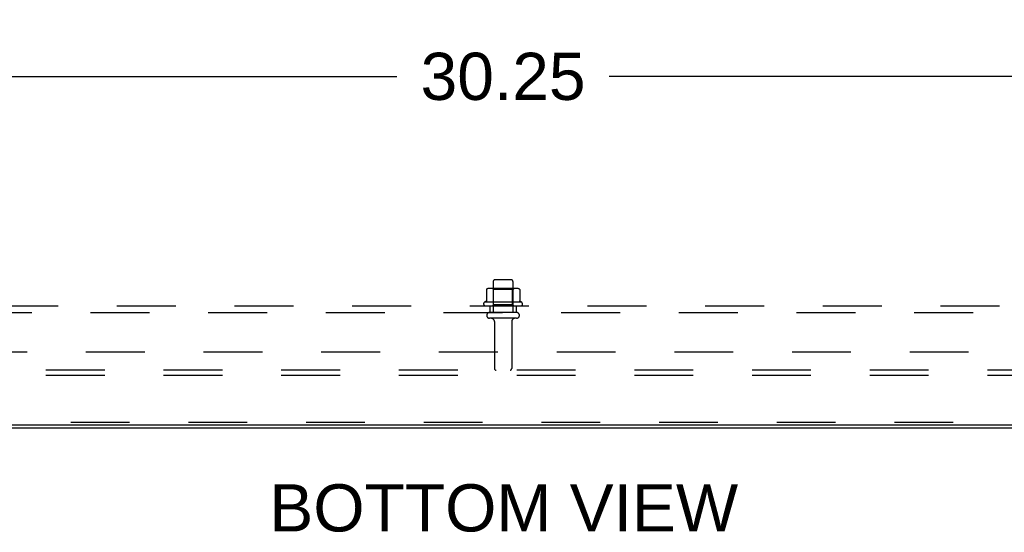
# Model space of a CAD drawing. Header units: inches. Extents: x 0 to 204, y 0 to 132.
# Tile 53 of 118: x 21 to 40, y 99 to 109. Entities that reach past the tile are written whole.
import ezdxf

# ---------------------------------------------------------------- set-up
doc = ezdxf.new("R2010")
doc.units = ezdxf.units.IN
doc.header["$LTSCALE"] = 11.243375
doc.header["$MEASUREMENT"] = 0
doc.linetypes.add('HIDDEN', pattern=[0.2, 0.1, -0.1])
doc.layers.get('0').update_dxf_attribs({"linetype": 'CONTINUOUS'})
for name, color, linetype in [('DEFAULT_2', 8, 'HIDDEN'), ('DIMENSIONS', 7, 'CONTINUOUS'), ('SUBPANEL', 7, 'CONTINUOUS')]:
    doc.layers.add(name, color=color, linetype=linetype)
doc.styles.get("Standard").update_dxf_attribs({"font": 'arial.ttf'})
doc.dimstyles.new('DIMSTYLE_1', dxfattribs={"dimtxt": 0.901875, "dimasz": 1.2025, "dimexe": 0.09, "dimexo": 0.07, "dimgap": 0.0375, "dimtad": 0, "dimtih": 1, "dimtoh": 1, "dimzin": 4, "dimdsep": 46, "dimtxsty": 'Standard', "dimblk": '_FILLED', "dimblk1": '_FILLED', "dimblk2": '_FILLED', "dimcen": 0.09, "dimadec": 3, "dimazin": 1, "dimtfac": 1, "dimtdec": 3, "dimtofl": 0, "dimtmove": 0, "dimatfit": 3, "dimldrblk": '_FILLED', "dimfxl": 0, "dimtolj": 1, "dimtzin": 4, "dimarcsym": 0})

# ---------------------------------------------------------------- blocks, each defined once
blk = doc.blocks.new('_FILLED')
at = {"color": 0, "linetype": 'ByBlock'}
blk.add_solid([(0, 0), (-1, 0.2), (-1, -0.2)], dxfattribs=at)
blk = doc.blocks.new('*D12')
at = {"layer": 'DIMENSIONS', "color": 2, "linetype": 'Continuous'}
for p, q in [((15.19, 105.799), (15.19, 108.756)), ((45.44, 105.799), (45.44, 108.756)), ((15.19, 107.674), (28.288, 107.674)), ((45.44, 107.674), (32.341, 107.674))]:
    blk.add_line(p, q, dxfattribs=at)
at = {"layer": 'DIMENSIONS', "color": 2, "linetype": 'Continuous', "xscale": 1.2025, "yscale": 1.2025, "zscale": 1.2025, "rotation": 180}
blk.add_blockref('_FILLED', (15.19, 107.674), dxfattribs=at)
at = {"layer": 'DIMENSIONS', "color": 2, "linetype": 'Continuous', "xscale": 1.2025, "yscale": 1.2025, "zscale": 1.2025}
blk.add_blockref('_FILLED', (45.44, 107.674), dxfattribs=at)
at = {"layer": 'DIMENSIONS', "color": 2, "linetype": 'Continuous', "insert": (30.315, 108.125), "char_height": 0.9019, "width": 3.15153, "attachment_point": 2, "line_spacing_factor": 0.9}
blk.add_mtext('30.25', dxfattribs=at)

msp = doc.modelspace()

# ---------------------------------------------------------------- linework, layer by layer
at = {"color": 3, "linetype": 'Continuous'}
msp.add_line((50.328, 101.01), (10.302, 101.01), dxfattribs=at)
at = {"color": 7, "linetype": 'Continuous'}
msp.add_line((14.879, 100.958), (45.751, 100.958), dxfattribs=at)
at = {"layer": 'DEFAULT_2', "color": 8, "linetype": 'HIDDEN'}
for p, q in [((30.127, 103.757), (30.127, 103.162)), ((30.472, 103.787), (30.157, 103.787)), ((30.502, 103.757), (30.502, 103.162)), ((29.996, 103.601), (29.996, 103.383)), ((30.57, 103.623), (30.059, 103.623)), ((30.131, 103.603), (30.111, 103.623)), ((30.498, 103.603), (30.131, 103.603)), ((30.131, 103.307), (30.131, 103.603)), ((30.498, 103.603), (30.518, 103.623)), ((30.498, 103.307), (30.498, 103.603)), ((30.634, 103.601), (30.634, 103.383)), ((30.671, 103.357), (29.959, 103.357)), ((30.131, 103.307), (30.111, 103.287)), ((30.498, 103.307), (30.131, 103.307)), ((30.498, 103.307), (30.518, 103.287)), ((29.981, 103.287), (30.649, 103.287)), ((30.572, 103.162), (30.057, 103.162)), ((30.572, 103.052), (30.057, 103.052)), ((30.15, 102.989), (30.15, 102.092)), ((30.48, 102.989), (30.48, 102.092)), ((47.44, 102.062), (13.19, 102.062)), ((47.44, 101.958), (13.19, 101.958)), ((45.665, 101.062), (14.965, 101.062))]:
    msp.add_line(p, q, dxfattribs=at)
for points in [[(30.002, 103.611), (30, 103.61), (29.999, 103.609), (29.998, 103.608), (29.997, 103.606), (29.996, 103.604), (29.996, 103.603), (29.996, 103.601)], [(30.628, 103.611), (30.629, 103.61), (30.63, 103.609), (30.632, 103.608), (30.632, 103.606), (30.633, 103.604), (30.634, 103.603), (30.634, 103.601)], [(29.996, 103.383), (29.996, 103.382), (29.996, 103.381), (29.995, 103.38), (29.995, 103.379), (29.995, 103.378), (29.994, 103.378), (29.994, 103.377), (29.993, 103.377), (29.993, 103.376), (29.993, 103.376), (29.992, 103.376), (29.992, 103.376), (29.992, 103.375), (29.992, 103.375), (29.991, 103.375), (29.991, 103.375), (29.991, 103.375), (29.991, 103.374)], [(30.639, 103.374), (30.639, 103.375), (30.638, 103.375), (30.638, 103.375), (30.638, 103.375), (30.638, 103.375), (30.637, 103.376), (30.637, 103.376), (30.637, 103.376), (30.636, 103.376), (30.636, 103.377), (30.636, 103.377), (30.635, 103.378), (30.635, 103.378), (30.635, 103.379), (30.634, 103.38), (30.634, 103.381), (30.634, 103.382), (30.634, 103.383)]]:
    msp.add_lwpolyline(points, dxfattribs=at)
for centre, radius, start, end in [((30.157, 103.757), 0.03, 90, 180), ((30.472, 103.757), 0.03, 0, 90), ((30.059, 103.482), 0.141, 90, 113.95), ((30.57, 103.482), 0.141, 66.05, 90), ((29.981, 103.325), 0.0384, 124.4497, 270), ((30.315, 102.757), 0.698, 117.6814, 120.6631), ((30.315, 102.757), 0.698, 59.3369, 62.3186), ((30.649, 103.325), 0.0384, 270, 55.5503), ((30.057, 103.107), 0.055, 90, 270), ((30.572, 103.107), 0.055, 270, 90), ((30.087, 102.989), 0.0625, 0, 90), ((30.542, 102.989), 0.0625, 90, 180), ((30.18, 102.092), 0.03, 180, 270), ((30.45, 102.092), 0.03, 270, 360)]:
    msp.add_arc(centre, radius, start, end, dxfattribs=at)
at = {"layer": 'SUBPANEL', "color": 8, "linetype": 'HIDDEN'}
for p, q in [((15.686, 103.162), (44.944, 103.162)), ((16.19, 103.287), (44.44, 103.287)), ((30.065, 103.287), (30.065, 103.162)), ((30.565, 103.287), (30.565, 103.162)), ((20.096, 102.412), (40.533, 102.412))]:
    msp.add_line(p, q, dxfattribs=at)

# ---------------------------------------------------------------- texts
at = {"layer": 'DIMENSIONS', "color": 2, "linetype": 'Continuous', "insert": (30.328, 99.881), "char_height": 0.90187, "width": 8.93829, "attachment_point": 2, "line_spacing_factor": 0.9}
msp.add_mtext('BOTTOM VIEW', dxfattribs=at)

# ---------------------------------------------------------------- dimensions: what is measured, and where the dimension line sits
at = {"layer": 'DIMENSIONS', "color": 2, "linetype": 'Continuous'}
dim = msp.add_linear_dim(base=(45.44, 107.674), p1=(15.19, 105.729), p2=(45.44, 105.729), dimstyle='DIMSTYLE_1', dxfattribs=at)
dim.commit()
dim.dimension.update_dxf_attribs({"geometry": '*D12', "text_midpoint": (30.316, 107.669), "dimtype": 160})

doc.saveas('drawing.dxf')
